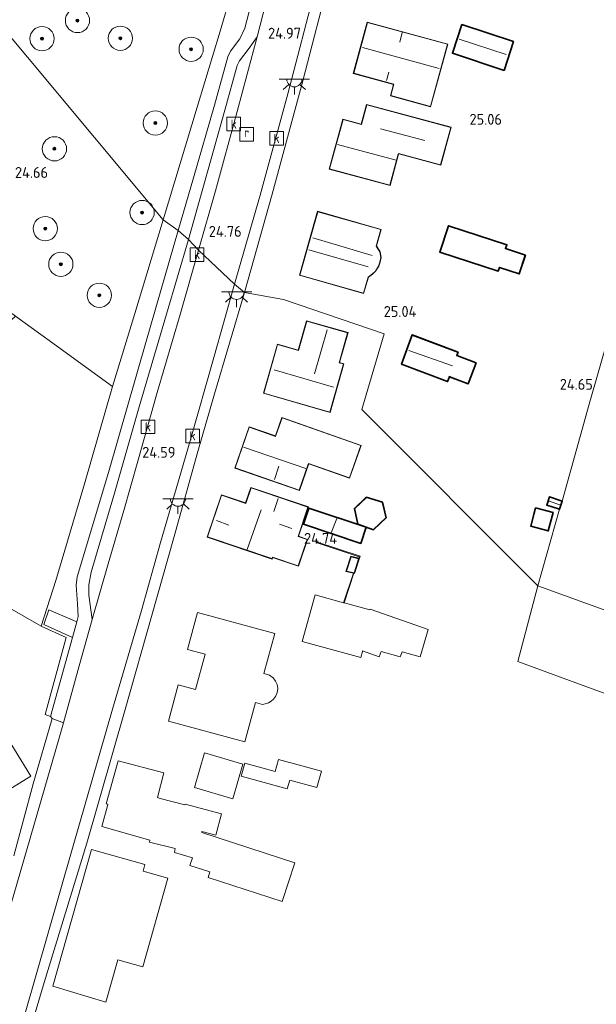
# Model space of a CAD drawing. Header units: metres. Extents: x 185049 to 189876, y 349292 to 352302.
# Tile 72 of 256: x 188162 to 188257, y 349552 to 349714. Entities that reach past the tile are written whole.
import ezdxf
from ezdxf.enums import TextEntityAlignment as Align

# ---------------------------------------------------------------- set-up
doc = ezdxf.new("R2010")
doc.units = ezdxf.units.M
for name, color, linetype, lineweight in [('B-WE-GR-BOOM-S', 90, 'Continuous', 25), ('B-WE-GR-GRAS-GV', 60, 'Continuous', 13), ('B-WE-GR-STRUIK-GV', 90, 'Continuous', 13), ('B-WE-IE-TERREINAFSCHEIDING_KUNSTMATIG_HEKWERK-G', 20, 'IE-TERREINAFSCHEIDING-KUNSTMATIG', 18), ('B-WE-IE-TERREINAFSCHEIDING_KUNSTMATIG_MUUR-GV', 90, 'Continuous', 18), ('B-WE-KG-KADASTRAAL_DAKRAND-G', 170, 'Continuous', 18), ('B-WE-KG-KADASTRAAL_NOK-G', 10, 'Continuous', 18), ('B-WE-KL-ET_LS_OV_LICHTPUNT-S', 190, 'Continuous', 25), ('B-WE-OG-BEBOUWING_SCHUUR-GV', 7, 'Continuous', 35), ('B-WE-OG-BEBOUWING_WONINGBOUW-GV', 7, 'Continuous', 18), ('B-WE-OG-TERREIN_GROEN_TUIN-GV', 7, 'Continuous', 18), ('B-WE-OG-WEG_TRAP-GV', 7, 'Continuous', 18), ('B-WE-RI-GWA_KOLK-S', 30, 'Continuous', 25), ('B-WE-RI-GWA_RIOOLPUT-S', 30, 'Continuous', 25), ('B-WE-VH-VERHARDING_ASFALT-GV', 252, 'Continuous', 18), ('B-WE-VH-VERHARDING_STRAATBAKSTEEN-GV', 252, 'Continuous', 18), ('X-XX-AL-HOOGTELABEL-S', 7, 'Continuous', 25)]:
    doc.layers.add(name, color=color, linetype=linetype, lineweight=lineweight)
doc.styles.add('NLCS-ISO', font='NLCS-ISO.ttf')
doc.styles.add('NLCS-ISO-ANNOTATIVE-T18', font='NLCS-ISO.ttf', dxfattribs={"height": 1.8})
doc.linetypes.add('IE-TERREINAFSCHEIDING-KUNSTMATIG', pattern='A,4,[82,NLCS.SHX,S=0.75,R=90,X=0,Y=0],4,-2', length=10)

# ---------------------------------------------------------------- blocks, each defined once
blk = doc.blocks.new('SAL-HOOGTELABEL-SO')
at = {"color": 0, "linetype": 'ByBlock', "lineweight": -2, "style": 'NLCS-ISO-ANNOTATIVE-T18'}
blk.add_attdef('HOOGTE', text='', height=1.8, dxfattribs=at).set_placement((2.79, 0), align=Align.RIGHT)
blk = doc.blocks.new('SGR-BOOM_01-SO')
at = {"linetype": 'ByBlock', "lineweight": 18}
h = blk.add_hatch(color=0, dxfattribs=at)
h.dxf.hatch_style = 1
edge = h.paths.add_edge_path()
edge.add_arc((0, 0), 0.25, 0, 360)
at = {"color": 0, "linetype": 'ByBlock', "lineweight": 18}
for radius in [2, 0.25]:
    blk.add_circle((0, 0), radius, dxfattribs=at)
blk = doc.blocks.new('SRI-PUT_INSPECTIEPUT_RIOOLPUT-SO')
at = {"color": 0, "linetype": 'ByBlock', "lineweight": 18}
blk.add_lwpolyline([(-1.12, -1.12), (1.12, -1.12), (1.12, 1.12), (-1.12, 1.12)], close=True, dxfattribs=at)
at = {"color": 0, "linetype": 'ByBlock', "lineweight": 18, "style": 'NLCS-ISO'}
blk.add_text('r', height=1.5, dxfattribs=at).set_placement((0, 0.28), align=Align.MIDDLE_CENTER)
blk = doc.blocks.new('SRI-KOLK-SO')
at = {"color": 0, "linetype": 'ByBlock', "lineweight": 18}
blk.add_lwpolyline([(-1.125, -1.125), (1.125, -1.125), (1.125, 1.125), (-1.125, 1.125)], close=True, dxfattribs=at)
at = {"color": 0, "linetype": 'ByBlock', "lineweight": 18, "style": 'NLCS-ISO'}
blk.add_text('k', height=1.5, dxfattribs=at).set_placement((0, 0), align=Align.MIDDLE_CENTER)
blk = doc.blocks.new('SKL-ET_OV_LICHTPUNT-SO')
at = {"color": 0, "linetype": 'ByBlock', "lineweight": 18}
for points in [[(-1.25, 0), (-2.5, 0)], [(1.25, 0), (2.5, 0)], [(-0.92, -0.85), (-1.83, -1.7)], [(0, -1.25), (0, -2.5)], [(0.92, -0.85), (1.83, -1.7)]]:
    blk.add_lwpolyline(points, dxfattribs=at)
blk.add_lwpolyline([(0, 0), (1.25, 0, -1), (-1.25, 0)], format="xyb", close=True, dxfattribs=at)

msp = doc.modelspace()

# ---------------------------------------------------------------- linework, layer by layer
at = {"layer": 'B-WE-GR-GRAS-GV'}
for points in [[(188191.069, 349688.219, 24.912), (188188.532, 349679.54, 24.817), (188186.076, 349681.289, 24.985), (188191.675, 349699.897, 25.084), (188195.463, 349712.449, 25.076), (188199.125, 349724.765, 25.132), (188201.141, 349731.298, 25.193), (188201.982, 349734.022, 25.218), (188204.352, 349742.151, 25.119), (188206.406, 349739.609, 25.041), (188202.937, 349726.08, 25.063), (188199.564, 349712.923, 25.063), (188198.734, 349711.171, 25.071), (188197.165, 349709.143, 25.071), (188196.748, 349708.213, 25.071), (188194.521, 349700.208, 24.972)], [(188199.125, 349724.765, 25.132), (188195.463, 349712.449, 25.076), (188191.675, 349699.897, 25.084), (188186.076, 349681.289, 24.985), (188152.359, 349721.788, 24.744), (188154.555, 349723.448, 24.631), (188156.49, 349721.38, 24.69), (188160.923, 349719.571, 24.705), (188169.544, 349717.312, 24.779), (188172.488, 349718.258, 24.705), (188175.842, 349722.846, 24.675), (188177.02, 349726.907, 24.705), (188176.08, 349729.397, 24.705), (188170.31, 349736.373, 24.616), (188160.383, 349741.298, 24.424), (188178.27, 349736.977, 24.793), (188201.141, 349731.298, 25.193)], [(188181.395, 349665.866, 24.793), (188177.696, 349653.831, 24.58), (188168.467, 349660.538, 24.069), (188161.729, 349665.431, 23.71), (188152.104, 349672.391, 23.787), (188140.55, 349680.551, 23.959), (188140.435, 349681.813, 24.135), (188139.764, 349682.762, 24.143), (188138.901, 349683.743, 24.172), (188137.858, 349684.901, 24.245), (188140.322, 349687.349, 24.466), (188143.599, 349690.535, 24.564), (188146.146, 349693.589, 24.629), (188148.708, 349697.033, 24.654), (188150.656, 349700.153, 24.658), (188151.849, 349704.08, 24.658), (188152.496, 349707.198, 24.678), (188152.751, 349711.08, 24.687), (188152.696, 349715.581, 24.703), (188152.359, 349721.788, 24.744), (188186.076, 349681.289, 24.985)], [(188171.932, 349618.023, 24.625), (188172.085, 349615.93, 24.629), (188171.845, 349615.058, 24.58), (188167.253, 349617.035, 24.58), (188166.427, 349614.603, 24.625), (188171.12, 349612.434, 24.633), (188167.529, 349599.432, 24.601), (188166.644, 349599.734, 24.621), (188170.064, 349612.474, 24.601), (188165.969, 349614.318, 24.499), (188168.379, 349621.848, 24.597), (188173.126, 349637.779, 24.539), (188177.696, 349653.831, 24.58), (188181.395, 349665.866, 24.793), (188186.076, 349681.289, 24.985), (188188.532, 349679.54, 24.817), (188183.302, 349661.455, 24.736), (188177.058, 349639.649, 24.707), (188171.925, 349622.453, 24.74), (188171.734, 349621.073, 24.715)], [(188173.126, 349637.779, 24.539), (188168.379, 349621.848, 24.597), (188165.969, 349614.318, 24.499), (188151.2, 349622.77, 24.361), (188146.617, 349628.106, 24.238), (188147.53, 349628.898, 24.222), (188141.784, 349636.443, 24), (188140.101, 349635.178, 24.029), (188135.194, 349641.426, 23.923), (188138.034, 349643.828, 23.718), (188161.729, 349665.431, 23.71), (188168.467, 349660.538, 24.069), (188177.696, 349653.831, 24.58)]]:
    msp.add_polyline3d(points, close=True, dxfattribs=at)
msp.add_polyline3d([(188260.433, 349616.381, 24.379), (188247.855, 349620.991, 24.62), (188251.43, 349633.583, 24.697), (188251.871, 349634.944, 24.697), (188256.322, 349650.939, 24.598), (188261.098, 349667.561, 24.581)], dxfattribs=at)
at = {"layer": 'B-WE-GR-STRUIK-GV'}
for points in [[(188194.679, 349686.119, 24.77), (188191.92, 349676.328, 24.723), (188190.236, 349678.095, 24.826), (188196.223, 349699.389, 24.99), (188198.256, 349706.757, 25.028), (188198.655, 349707.559, 25.046), (188200.274, 349709.639, 25.037), (188201.585, 349711.48, 24.964), (188198.288, 349699.179, 24.869)], [(188177.016, 349624.573, 24.593), (188174.394, 349615.406, 24.548), (188173.83, 349619.423, 24.633), (188173.813, 349621.12, 24.638), (188174.198, 349623.217, 24.674), (188178.035, 349636.237, 24.674), (188182.132, 349650.457, 24.687), (188186.631, 349665.756, 24.707), (188190.236, 349678.095, 24.826), (188191.92, 349676.328, 24.723), (188188.869, 349665.727, 24.646), (188185.095, 349652.845, 24.642), (188181.889, 349641.544, 24.568), (188179.571, 349633.383, 24.56)]]:
    msp.add_polyline3d(points, close=True, dxfattribs=at)
at = {"layer": 'B-WE-IE-TERREINAFSCHEIDING_KUNSTMATIG_HEKWERK-G'}
for points in [[(188251.871, 349634.944, 24.697), (188256.322, 349650.939, 24.598), (188261.098, 349667.561, 24.581), (188265.128, 349682.417, 24.589), (188269.631, 349698.632, 24.594), (188273.685, 349712.851, 24.641), (188277.475, 349726.298, 24.74), (188282.481, 349744.048, 24.637), (188283.174, 349748.31, 24.525)], [(188199.284, 349743.758, 25.127), (188200.142, 349743.504, 25.196), (188202.162, 349742.905, 25.093), (188204.352, 349742.151, 25.119), (188201.982, 349734.022, 25.218), (188201.141, 349731.298, 25.193), (188199.125, 349724.765, 25.132), (188195.463, 349712.449, 25.076), (188191.675, 349699.897, 25.084), (188186.076, 349681.289, 24.985)], [(188069.046, 349620.909, 23.926), (188078.931, 349629.124, 23.947), (188092.38, 349640.337, 23.922), (188096.88, 349644.144, 23.966), (188106.117, 349651.787, 23.865), (188118.907, 349662.337, 23.873), (188140.55, 349680.551, 23.959), (188152.104, 349672.391, 23.787), (188161.729, 349665.431, 23.71), (188168.467, 349660.538, 24.069), (188177.696, 349653.831, 24.58)], [(188177.696, 349653.831, 24.58), (188181.395, 349665.866, 24.793), (188186.076, 349681.289, 24.985)], [(188166.644, 349599.734, 24.621), (188170.064, 349612.474, 24.601), (188165.969, 349614.318, 24.499), (188168.379, 349621.848, 24.597), (188173.126, 349637.779, 24.539), (188177.696, 349653.831, 24.58)], [(188165.969, 349614.318, 24.499), (188151.2, 349622.77, 24.361), (188146.617, 349628.106, 24.238), (188147.53, 349628.898, 24.222), (188141.784, 349636.443, 24), (188140.101, 349635.178, 24.029)], [(188247.855, 349620.991, 24.62), (188251.43, 349633.583, 24.697)]]:
    msp.add_polyline3d(points, dxfattribs=at)
at = {"layer": 'B-WE-IE-TERREINAFSCHEIDING_KUNSTMATIG_MUUR-GV'}
for points in [[(188218.531, 349625.84, 24.539), (188217.615, 349623.016, 24.531), (188217.525, 349623.035, 24.56), (188215.923, 349618.158, 24.575), (188215.826, 349618.185, 25.013), (188217.427, 349623.056, 24.998), (188216.181, 349623.324, 24.995), (188217.015, 349625.864, 24.934), (188218.328, 349625.523, 24.935), (188218.41, 349625.775, 24.935), (188211.479, 349628.061, 24.787), (188211.51, 349628.156, 24.787)], [(188218.298, 349625.427, 24.571), (188217.077, 349625.744, 24.906), (188216.306, 349623.399, 24.962), (188217.551, 349623.132, 24.559)]]:
    msp.add_polyline3d(points, close=True, dxfattribs=at)
at = {"layer": 'B-WE-KG-KADASTRAAL_DAKRAND-G'}
for points in [[(188230.133, 349700.017, 28.35), (188223.589, 349701.8, 28.409), (188224.104, 349703.691, 29.655), (188217.484, 349705.495, 29.679), (188219.758, 349713.843, 29.815), (188232.923, 349710.256, 29.815)], [(188242.238, 349706.01, 27.847), (188233.817, 349708.824, 27.847), (188235.368, 349713.446, 27.739), (188243.774, 349710.675, 27.761)], [(188231.81, 349690.394, 27.75), (188224.869, 349692.277, 27.75), (188224.83, 349692.133, 30.709), (188223.446, 349687.036, 27.537), (188213.521, 349689.73, 27.759), (188215.724, 349697.847, 27.885), (188218.761, 349697.022, 27.859), (188219.649, 349700.296, 27.733), (188233.479, 349696.542, 27.741)], [(188219.09, 349669.243, 29.985), (188208.599, 349672.218, 29.981), (188211.558, 349682.655, 29.899), (188221.975, 349679.701, 29.908), (188221.208, 349676.995, 30.213), (188221.813, 349676.035, 27.997), (188221.968, 349675.08, 27.997), (188221.808, 349674.356, 27.997), (188221.586, 349673.682, 27.997), (188221.058, 349672.872, 27.997), (188220.577, 349672.39, 27.997), (188219.893, 349671.87, 29.96)], [(188244.732, 349672.468, 27.683), (188241.488, 349673.536, 27.685), (188241.442, 349673.394, 28.05), (188241.29, 349672.925, 28.052), (188231.742, 349676.032, 28.052), (188233.127, 349680.288, 28.052), (188242.674, 349677.181, 28.036), (188242.571, 349676.863, 28.038), (188242.465, 349676.538, 27.679), (188242.927, 349676.389, 27.679), (188245.719, 349675.466, 27.658)], [(188213.567, 349649.629, 28.198), (188202.657, 349652.743, 28.206), (188204.946, 349660.763, 28.206), (188208.382, 349659.782, 28.116), (188209.756, 349664.598, 27.715), (188216.486, 349662.677, 27.736), (188215.084, 349657.764, 28.177), (188215.817, 349657.555, 28.185)], [(188236.334, 349654.35, 27.15), (188233.24, 349655.515, 27.498), (188232.939, 349654.716, 27.503), (188225.44, 349657.539, 27.503), (188227.139, 349662.266, 27.438), (188234.621, 349659.449, 27.455), (188234.426, 349658.931, 27.253), (188237.608, 349657.733, 27.137)], [(188216.786, 349638.788, 27.899), (188210.042, 349641.152, 27.947), (188209.992, 349641.011, 28.447), (188208.522, 349636.761, 28.447), (188197.953, 349640.417, 28.447), (188200.271, 349647.116, 28.451), (188204.175, 349645.764, 28.449), (188204.607, 349645.616, 27.882), (188204.71, 349645.905, 27.882), (188205.671, 349648.651, 27.736), (188218.648, 349644.102, 27.732)], [(188208.355, 349624.25, 28.02), (188204.081, 349625.695, 28.02), (188204.033, 349625.553, 30.246), (188203.998, 349625.45, 30.249), (188193.385, 349629.038, 28.854), (188195.71, 349635.915, 28.854), (188199.694, 349634.567, 31.829), (188199.742, 349634.709, 28.52), (188200.56, 349637.129, 28.52), (188209.945, 349633.955, 27.976), (188208.307, 349629.11, 27.97), (188209.825, 349628.597, 27.976)], [(188220.723, 349630.264, 27.413), (188218.194, 349631.147, 27.368), (188217.664, 349633.723, 27.38), (188219.573, 349635.52, 27.298), (188222.205, 349634.701, 27.278), (188222.798, 349632.174, 27.323)], [(188251.398, 349633.647, 25.717), (188249.382, 349634.323, 25.73), (188249.805, 349635.584, 25.725), (188251.808, 349634.912, 25.725)], [(188218.607, 349628.026, 26.768), (188209.274, 349631.144, 26.464), (188210.139, 349633.733, 26.42), (188219.472, 349630.615, 26.58)], [(188249.532, 349630.093, 26.745), (188246.724, 349630.834, 26.774), (188247.494, 349633.756, 26.776), (188250.303, 349633.015, 26.77)]]:
    msp.add_polyline3d(points, close=True, dxfattribs=at)
at = {"layer": 'B-WE-KG-KADASTRAAL_NOK-G'}
for points in [[(188225.502, 349712.176, 31.439), (188225.109, 349710.597, 31.443)], [(188234.892, 349711.086, 29.878), (188242.63, 349708.562, 29.878)], [(188218.921, 349709.746, 33.31), (188231.585, 349706.278, 33.314)], [(188223.257, 349705.688, 31.407), (188222.912, 349704.272, 31.419)], [(188221.921, 349696.296, 30.847), (188229.204, 349694.411, 30.859)], [(188214.805, 349693.722, 32.016), (188224.508, 349691.13, 32.016)], [(188220.503, 349675.443, 32.214), (188210.737, 349678.33, 32.214)], [(188210.071, 349676.38, 32.223), (188219.894, 349673.577, 32.214)], [(188211.032, 349655.937, 31.259), (188213.107, 349663.162, 31.092)], [(188226.575, 349659.784, 29.904), (188233.794, 349657.244, 29.964)], [(188214.165, 349653.739, 32.485), (188204.372, 349656.606, 32.489)], [(188199.298, 349643.812, 32.558), (188209.606, 349640.312, 32.57)], [(188205.151, 349640.7, 31.52), (188204.403, 349638.527, 31.516)], [(188205.06, 349635.355, 32.043), (188204.299, 349633.219, 32.051)], [(188251.487, 349634.302, 26.207), (188249.698, 349634.928, 26.207)], [(188202.206, 349633.501, 33.892), (188199.938, 349626.932, 33.9)], [(188196.925, 349630.989, 30.889), (188194.851, 349631.751, 30.901)], [(188205.271, 349631.129, 30.937), (188207.272, 349630.404, 30.957)], [(188214.684, 349632.096, 28.345), (188213.754, 349629.686, 28.384)]]:
    msp.add_polyline3d(points, dxfattribs=at)
at = {"layer": 'B-WE-OG-BEBOUWING_SCHUUR-GV'}
for points in [[(188243.837, 349710.707, 25.282), (188242.27, 349705.947, 25.282), (188233.754, 349708.793, 25.282), (188235.337, 349713.509, 25.282)], [(188245.782, 349675.498, 24.949), (188244.763, 349672.405, 24.949), (188241.52, 349673.473, 24.949), (188241.322, 349672.862, 24.949), (188231.679, 349676, 24.949), (188233.095, 349680.351, 24.949), (188242.737, 349677.213, 24.949), (188242.528, 349676.571, 24.949)], [(188237.672, 349657.763, 25.041), (188236.363, 349654.286, 25.041), (188233.269, 349655.451, 25.041), (188232.968, 349654.652, 25.041), (188225.377, 349657.51, 25.041), (188227.109, 349662.331, 25.041), (188234.686, 349659.478, 25.041), (188234.491, 349658.96, 25.041)], [(188222.853, 349632.157, 24.833), (188220.735, 349630.207, 24.833), (188218.15, 349631.109, 24.833), (188217.609, 349633.74, 24.833), (188219.56, 349635.577, 24.833), (188222.247, 349634.74, 24.833)], [(188251.871, 349634.944, 24.697), (188251.43, 349633.583, 24.697), (188249.319, 349634.291, 24.697), (188249.774, 349635.647, 24.697)], [(188219.525, 349630.623, 24.763), (188218.637, 349627.963, 24.763), (188209.211, 349631.113, 24.763), (188210.1, 349633.772, 24.763)], [(188250.364, 349633.051, 24.57), (188249.568, 349630.032, 24.57), (188246.663, 349630.798, 24.57), (188247.459, 349633.817, 24.57)]]:
    msp.add_polyline3d(points, close=True, dxfattribs=at)
at = {"layer": 'B-WE-OG-BEBOUWING_WONINGBOUW-GV'}
for points in [[(188232.984, 349710.291, 25.172), (188230.168, 349699.957, 25.172), (188223.529, 349701.764, 25.172), (188224.045, 349703.656, 25.172), (188217.422, 349705.46, 25.172), (188219.723, 349713.903, 25.172)], [(188219.614, 349700.357, 25.128), (188233.54, 349696.578, 25.128), (188231.845, 349690.332, 25.128), (188224.905, 349692.216, 25.128), (188224.878, 349692.12, 25.128), (188223.482, 349686.975, 25.128), (188213.46, 349689.695, 25.128), (188215.689, 349697.908, 25.128), (188218.726, 349697.084, 25.128)], [(188219.936, 349671.84, 25.114), (188219.124, 349669.182, 25.114), (188208.537, 349672.184, 25.114), (188211.524, 349682.717, 25.114), (188222.037, 349679.736, 25.114), (188221.262, 349677.003, 25.114), (188221.86, 349676.053, 25.114), (188222.019, 349675.079, 25.114), (188221.856, 349674.343, 25.114), (188221.632, 349673.66, 25.114), (188221.097, 349672.84, 25.114), (188220.61, 349672.352, 25.114)], [(188216.548, 349662.712, 24.825), (188215.145, 349657.799, 24.825), (188215.879, 349657.589, 24.825), (188213.601, 349649.567, 24.825), (188202.596, 349652.709, 24.825), (188204.912, 349660.825, 24.825), (188208.347, 349659.844, 24.825), (188209.722, 349664.66, 24.825)], [(188205.64, 349648.715, 24.831), (188218.712, 349644.132, 24.831), (188216.816, 349638.725, 24.831), (188210.072, 349641.089, 24.831), (188210.04, 349640.994, 24.831), (188208.553, 349636.697, 24.831), (188197.89, 349640.387, 24.831), (188200.24, 349647.179, 24.831), (188204.576, 349645.679, 24.831)], [(188200.529, 349637.192, 24.851), (188210.009, 349633.987, 24.851), (188208.371, 349629.142, 24.851), (188209.888, 349628.629, 24.851), (188208.386, 349624.187, 24.851), (188204.112, 349625.632, 24.851), (188204.029, 349625.386, 24.851), (188193.321, 349629.007, 24.851), (188195.679, 349635.979, 24.851), (188199.663, 349634.631, 24.851)]]:
    msp.add_polyline3d(points, close=True, dxfattribs=at)
at = {"layer": 'B-WE-OG-TERREIN_GROEN_TUIN-GV'}
for points in [[(188261.098, 349667.561, 24.581), (188256.322, 349650.939, 24.598), (188251.871, 349634.944, 24.697), (188249.774, 349635.647, 24.697), (188249.319, 349634.291, 24.697), (188251.43, 349633.583, 24.697), (188247.855, 349620.991, 24.62), (188218.809, 349650.048, 25.058), (188222.502, 349662.529, 25.058), (188205.907, 349668.167, 24.998), (188199.479, 349669.355, 24.878), (188204.07, 349685.531, 24.972), (188209.074, 349704.25, 25.054), (188213.675, 349721.867, 25.14), (188219.276, 349744.563, 25.114), (188223.82, 349764.133, 24.938), (188230.532, 349762.258, 25.019), (188242.916, 349758.211, 24.975), (188256.259, 349754.048, 24.635), (188269.565, 349748.497, 24.568)], [(188164.273, 349548.154, 24.576), (188166.481, 349555.572, 24.539), (188173.479, 349578.557, 24.621), (188179.793, 349600.554, 24.629), (188184.275, 349616.301, 24.633), (188187.792, 349628.719, 24.694), (188191.815, 349643.092, 24.69), (188194.546, 349652.611, 24.678), (188199.479, 349669.355, 24.878), (188205.907, 349668.167, 24.998), (188222.502, 349662.529, 25.058), (188218.809, 349650.048, 25.058), (188247.855, 349620.991, 24.62), (188244.539, 349608.481, 24.466), (188256.786, 349603.966, 24.408), (188284.56, 349593.994, 24.506)], [(188151.2, 349622.77, 24.361), (188165.969, 349614.318, 24.499), (188170.064, 349612.474, 24.601), (188166.644, 349599.734, 24.621), (188167.529, 349599.432, 24.601), (188167.775, 349599.078, 24.605), (188164.66, 349588.316, 24.609), (188161.46, 349576.461, 24.605)]]:
    msp.add_polyline3d(points, dxfattribs=at)
for points in [[(188223.529, 349701.764, 25.172), (188230.168, 349699.957, 25.172), (188232.984, 349710.291, 25.172), (188219.723, 349713.903, 25.172), (188217.422, 349705.46, 25.172), (188224.045, 349703.656, 25.172)], [(188233.754, 349708.793, 25.282), (188242.27, 349705.947, 25.282), (188243.837, 349710.707, 25.282), (188235.337, 349713.509, 25.282)], [(188233.54, 349696.578, 25.128), (188219.614, 349700.357, 25.128), (188218.726, 349697.084, 25.128), (188215.689, 349697.908, 25.128), (188213.46, 349689.695, 25.128), (188223.482, 349686.975, 25.128), (188224.878, 349692.12, 25.128), (188224.905, 349692.216, 25.128), (188231.845, 349690.332, 25.128)], [(188208.537, 349672.184, 25.114), (188219.124, 349669.182, 25.114), (188219.936, 349671.84, 25.114), (188220.61, 349672.352, 25.114), (188221.097, 349672.84, 25.114), (188221.632, 349673.66, 25.114), (188221.856, 349674.343, 25.114), (188222.019, 349675.079, 25.114), (188221.86, 349676.053, 25.114), (188221.262, 349677.003, 25.114), (188222.037, 349679.736, 25.114), (188211.524, 349682.717, 25.114)], [(188231.679, 349676, 24.949), (188241.322, 349672.862, 24.949), (188241.52, 349673.473, 24.949), (188244.763, 349672.405, 24.949), (188245.782, 349675.498, 24.949), (188242.528, 349676.571, 24.949), (188242.737, 349677.213, 24.949), (188233.095, 349680.351, 24.949)], [(188209.722, 349664.66, 24.825), (188208.347, 349659.844, 24.825), (188204.912, 349660.825, 24.825), (188202.596, 349652.709, 24.825), (188213.601, 349649.567, 24.825), (188215.879, 349657.589, 24.825), (188215.145, 349657.799, 24.825), (188216.548, 349662.712, 24.825)], [(188225.377, 349657.51, 25.041), (188232.968, 349654.652, 25.041), (188233.269, 349655.451, 25.041), (188236.363, 349654.286, 25.041), (188237.672, 349657.763, 25.041), (188234.491, 349658.96, 25.041), (188234.686, 349659.478, 25.041), (188227.109, 349662.331, 25.041)], [(188205.64, 349648.715, 24.831), (188204.576, 349645.679, 24.831), (188200.24, 349647.179, 24.831), (188197.89, 349640.387, 24.831), (188208.553, 349636.697, 24.831), (188210.04, 349640.994, 24.831), (188210.072, 349641.089, 24.831), (188216.816, 349638.725, 24.831), (188218.712, 349644.132, 24.831)], [(188210.009, 349633.987, 24.851), (188200.529, 349637.192, 24.851), (188199.663, 349634.631, 24.851), (188195.679, 349635.979, 24.851), (188193.321, 349629.007, 24.851), (188204.029, 349625.386, 24.851), (188204.112, 349625.632, 24.851), (188208.386, 349624.187, 24.851), (188209.888, 349628.629, 24.851), (188208.371, 349629.142, 24.851)], [(188218.15, 349631.109, 24.833), (188220.735, 349630.207, 24.833), (188222.853, 349632.157, 24.833), (188222.247, 349634.74, 24.833), (188219.56, 349635.577, 24.833), (188217.609, 349633.74, 24.833)], [(188209.211, 349631.113, 24.763), (188218.637, 349627.963, 24.763), (188219.525, 349630.623, 24.763), (188210.1, 349633.772, 24.763)], [(188246.663, 349630.798, 24.57), (188249.568, 349630.032, 24.57), (188250.364, 349633.051, 24.57), (188247.459, 349633.817, 24.57)], [(188218.531, 349625.84, 24.539), (188211.51, 349628.156, 24.787), (188211.479, 349628.061, 24.787), (188218.41, 349625.775, 24.935), (188218.328, 349625.523, 24.935), (188217.015, 349625.864, 24.934), (188216.181, 349623.324, 24.995), (188217.427, 349623.056, 24.998), (188215.826, 349618.185, 25.013), (188211.126, 349619.487, 24.844), (188208.998, 349611.808, 24.844), (188218.655, 349609.133, 24.844), (188218.938, 349610.152, 24.844), (188218.962, 349610.246, 24.844), (188221.706, 349609.286, 24.844), (188222.011, 349610.157, 24.844), (188225.159, 349609.237, 24.844), (188225.453, 349610.08, 24.844), (188228.434, 349609.262, 24.844), (188229.657, 349613.372, 24.648), (188229.777, 349613.776, 24.388), (188220.18, 349617.138, 24.412), (188220.129, 349616.993, 24.38), (188215.923, 349618.158, 24.575), (188217.525, 349623.035, 24.56), (188217.615, 349623.016, 24.531)], [(188204.466, 349613.102, 24.58), (188191.761, 349616.562, 24.58), (188190.102, 349610.469, 24.58), (188192.99, 349609.682, 24.58), (188191.403, 349603.851, 24.58), (188188.55, 349604.628, 24.58), (188186.93, 349598.679, 24.58), (188199.552, 349595.242, 24.58), (188201.293, 349601.72, 24.58), (188202.472, 349601.399, 24.58), (188203.086, 349601.553, 24.58), (188203.456, 349601.695, 24.58), (188203.859, 349601.927, 24.58), (188204.268, 349602.307, 24.58), (188204.583, 349602.696, 24.58), (188204.828, 349603.211, 24.58), (188204.934, 349603.602, 24.58), (188204.956, 349604.077, 24.58), (188204.855, 349604.707, 24.58), (188204.621, 349605.25, 24.58), (188204.233, 349605.818, 24.58), (188203.583, 349606.254, 24.58), (188202.669, 349606.503, 24.58)], [(188138.94, 349609.076, 24.621), (188146.671, 349596.502, 24.621), (188147.287, 349596.881, 24.621), (188147.602, 349596.369, 24.621), (188151.403, 349590.186, 24.621), (188151.849, 349590.46, 24.621), (188152.508, 349590.865, 24.621), (188156.29, 349584.714, 24.621), (188164.248, 349589.607, 24.621), (188159.913, 349596.658, 24.621), (188159.304, 349596.283, 24.621), (188159.118, 349596.586, 24.621), (188155.739, 349602.081, 24.621), (188157.124, 349602.932, 24.621), (188149.263, 349615.719, 24.621)], [(188186.202, 349590.111, 24.547), (188178.652, 349592.132, 24.547), (188176.657, 349585.038, 24.547), (188176.932, 349584.968, 24.547), (188176.892, 349584.699, 24.547), (188175.947, 349581.261, 24.547), (188183.888, 349579.013, 24.547), (188183.836, 349578.727, 24.547), (188188.036, 349577.65, 24.547), (188187.919, 349577.007, 24.547), (188190.894, 349576.112, 24.547), (188190.488, 349574.867, 24.547), (188193.765, 349573.799, 24.547), (188193.47, 349572.894, 24.547), (188205.687, 349568.912, 24.547), (188207.77, 349575.304, 24.547), (188192.432, 349580.303, 24.547), (188192.464, 349580.481, 24.547), (188194.747, 349579.869, 24.547), (188195.682, 349583.36, 24.547), (188189.705, 349584.96, 24.547), (188189.671, 349584.831, 24.547), (188185.603, 349585.92, 24.547), (188185.115, 349586.05, 24.547)], [(188192.898, 349593.406, 24.742), (188191.229, 349587.712, 24.742), (188197.544, 349585.861, 24.742), (188199.213, 349591.555, 24.742)], [(188205.078, 349592.349, 24.619), (188204.531, 349590.355, 24.619), (188199.519, 349591.732, 24.742), (188198.923, 349589.564, 24.742), (188206.536, 349587.473, 24.619), (188206.937, 349588.931, 24.619), (188211.414, 349587.701, 24.619), (188212.157, 349590.404, 24.619)], [(188183.061, 349575.001, 24.576), (188174.274, 349577.495, 24.576), (188167.874, 349554.941, 24.576), (188176.645, 349552.295, 24.576), (188178.629, 349559.288, 24.576), (188182.712, 349558.13, 24.576), (188186.862, 349572.754, 24.576), (188182.754, 349573.92, 24.576)]]:
    msp.add_polyline3d(points, close=True, dxfattribs=at)
at = {"layer": 'B-WE-OG-WEG_TRAP-GV'}
msp.add_polyline3d([(188218.298, 349625.427, 24.571), (188217.551, 349623.132, 24.559), (188216.306, 349623.399, 24.962), (188217.077, 349625.744, 24.906)], close=True, dxfattribs=at)
at = {"layer": 'B-WE-VH-VERHARDING_ASFALT-GV'}
for points in [[(188205.6, 349727.138, 25.015), (188201.585, 349711.48, 24.964), (188200.274, 349709.639, 25.037), (188198.655, 349707.559, 25.046), (188198.256, 349706.757, 25.028), (188196.223, 349699.389, 24.99), (188190.236, 349678.095, 24.826), (188188.532, 349679.54, 24.817), (188191.069, 349688.219, 24.912), (188194.521, 349700.208, 24.972), (188196.748, 349708.213, 25.071), (188197.165, 349709.143, 25.071), (188198.734, 349711.171, 25.071), (188199.564, 349712.923, 25.063), (188202.937, 349726.08, 25.063)], [(188211.294, 349720.089, 24.985), (188206.629, 349702.076, 24.921), (188202.058, 349685.402, 24.83), (188197.818, 349670.718, 24.736), (188191.92, 349676.328, 24.723), (188194.679, 349686.119, 24.77), (188198.288, 349699.179, 24.869), (188201.585, 349711.48, 24.964), (188205.6, 349727.138, 25.015)], [(188154.744, 349546.465, 24.462), (188157.628, 349556.99, 24.478), (188161.459, 349570.096, 24.515), (188164.736, 349581.466, 24.552), (188168.878, 349595.663, 24.523), (188169.63, 349598.38, 24.527), (188172.234, 349607.786, 24.535), (188174.394, 349615.406, 24.548), (188177.016, 349624.573, 24.593), (188179.571, 349633.383, 24.56), (188181.889, 349641.544, 24.568), (188185.095, 349652.845, 24.642), (188188.869, 349665.727, 24.646), (188191.92, 349676.328, 24.723), (188197.818, 349670.718, 24.736), (188194.401, 349658.62, 24.658), (188190.503, 349644.875, 24.621), (188185.649, 349628.135, 24.605), (188182.485, 349616.88, 24.564), (188177.717, 349600.641, 24.515), (188171.118, 349577.741, 24.535), (188163.119, 349549.759, 24.511)]]:
    msp.add_polyline3d(points, dxfattribs=at)
msp.add_polyline3d([(188172.234, 349607.786, 24.535), (188169.63, 349598.38, 24.527), (188167.775, 349599.078, 24.605), (188167.529, 349599.432, 24.601), (188171.12, 349612.434, 24.633), (188171.845, 349615.058, 24.58), (188172.085, 349615.93, 24.629), (188171.932, 349618.023, 24.625), (188171.734, 349621.073, 24.715), (188171.925, 349622.453, 24.74), (188177.058, 349639.649, 24.707), (188183.302, 349661.455, 24.736), (188188.532, 349679.54, 24.817), (188190.236, 349678.095, 24.826), (188186.631, 349665.756, 24.707), (188182.132, 349650.457, 24.687), (188178.035, 349636.237, 24.674), (188174.198, 349623.217, 24.674), (188173.813, 349621.12, 24.638), (188173.83, 349619.423, 24.633), (188174.394, 349615.406, 24.548)], close=True, dxfattribs=at)
at = {"layer": 'B-WE-VH-VERHARDING_STRAATBAKSTEEN-GV'}
for points in [[(188213.675, 349721.867, 25.14), (188209.074, 349704.25, 25.054), (188204.07, 349685.531, 24.972), (188199.479, 349669.355, 24.878), (188197.818, 349670.718, 24.736), (188202.058, 349685.402, 24.83), (188206.629, 349702.076, 24.921), (188211.294, 349720.089, 24.985)], [(188163.119, 349549.759, 24.511), (188171.118, 349577.741, 24.535), (188177.717, 349600.641, 24.515), (188182.485, 349616.88, 24.564), (188185.649, 349628.135, 24.605), (188190.503, 349644.875, 24.621), (188194.401, 349658.62, 24.658), (188197.818, 349670.718, 24.736), (188199.479, 349669.355, 24.878), (188194.546, 349652.611, 24.678), (188191.815, 349643.092, 24.69), (188187.792, 349628.719, 24.694), (188184.275, 349616.301, 24.633), (188179.793, 349600.554, 24.629), (188173.479, 349578.557, 24.621), (188166.481, 349555.572, 24.539), (188164.273, 349548.154, 24.576)]]:
    msp.add_polyline3d(points, dxfattribs=at)

# ---------------------------------------------------------------- block references
at = {"layer": 'B-WE-GR-BOOM-S'}
for p in [(188171.949, 349714.177, 24.534), (188166.112, 349711.19, 24.744), (188179.025, 349711.258, 24.788), (188190.687, 349709.446, 24.847), (188184.789, 349697.279, 24.818), (188168.154, 349693.027, 24.729), (188182.606, 349682.52, 24.729), (188166.634, 349679.868, 24.316), (188169.207, 349673.988, 24.316), (188175.545, 349668.883, 24.36)]:
    msp.add_blockref('SGR-BOOM_01-SO', p, dxfattribs=at)
at = {"layer": 'B-WE-KL-ET_LS_OV_LICHTPUNT-S'}
for p in [(188207.704, 349704.487, 24.981), (188198.172, 349669.434, 24.711), (188188.517, 349635.336, 24.564)]:
    msp.add_blockref('SKL-ET_OV_LICHTPUNT-SO', p, dxfattribs=at)
at = {"layer": 'B-WE-RI-GWA_KOLK-S'}
for p in [(188197.706, 349697.107, 24.856), (188204.781, 349694.736, 24.895), (188191.673, 349675.585, 24.613), (188183.572, 349647.183, 24.613), (188190.937, 349645.696, 24.629)]:
    msp.add_blockref('SRI-KOLK-SO', p, dxfattribs=at)
at = {"layer": 'B-WE-RI-GWA_RIOOLPUT-S'}
msp.add_blockref('SRI-PUT_INSPECTIEPUT_RIOOLPUT-SO', (188199.834, 349695.427, 24.882), dxfattribs=at)
at = {"layer": 'X-XX-AL-HOOGTELABEL-S'}
for p, values in [((188206.007, 349711.185, 24.969), {'HOOGTE': '24.97'}), ((188239.134, 349696.991, 25.055), {'HOOGTE': '25.06'}), ((188164.309, 349688.227, 24.662), {'HOOGTE': '24.66'}), ((188196.226, 349678.508, 24.758), {'HOOGTE': '24.76'}), ((188225.037, 349665.302, 25.038), {'HOOGTE': '25.04'}), ((188254.123, 349653.293, 24.651), {'HOOGTE': '24.65'}), ((188185.314, 349642.081, 24.592), {'HOOGTE': '24.59'}), ((188211.966, 349627.893, 24.735), {'HOOGTE': '24.74'})]:
    msp.add_blockref('SAL-HOOGTELABEL-SO', p, dxfattribs=at).add_auto_attribs(values)

doc.saveas('drawing.dxf')
